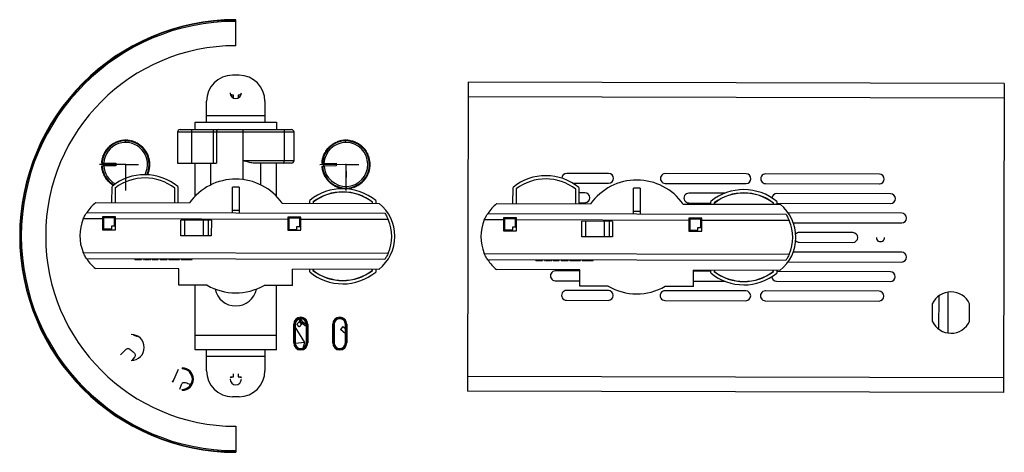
# Model space of a CAD drawing. Header units: millimetres. Extents: x 17 to 320, y -264 to -131.
import ezdxf

# ---------------------------------------------------------------- set-up
doc = ezdxf.new("R2010")
doc.units = ezdxf.units.MM
doc.header["$PDSIZE"] = -1

msp = doc.modelspace()

# ---------------------------------------------------------------- linework, layer by layer
at = {"color": 7, "linetype": 'Continuous', "lineweight": 25}
for p, q in [((83.93, -138.96), (83.93, -130.96)), ((84.93, -148.03), (82.93, -148.03)), ((155.47, -150.14), (155.24, -245.14)), ((320.47, -150.54), (155.47, -150.14)), ((320.47, -150.54), (320.24, -245.54)), ((83.23, -155.06), (83.23, -154.17)), ((84.63, -154.17), (84.63, -155.06)), ((74.93, -162.46), (74.93, -156.03)), ((92.93, -156.03), (92.93, -162.46)), ((320.46, -155.04), (155.46, -154.64)), ((74.93, -160.46), (92.93, -160.46)), ((71.43, -162.46), (96.43, -162.46)), ((71.43, -164.76), (71.43, -162.46)), ((96.43, -162.46), (96.43, -164.76)), ((65.99, -165.56), (65.99, -175.06)), ((101.87, -165.56), (65.99, -165.56)), ((66.79, -164.76), (101.07, -164.76)), ((70.41, -175.06), (70.41, -165.56)), ((77.05, -175.06), (77.05, -165.56)), ((78.01, -165.56), (78.01, -175.06)), ((86.24, -180.11), (86.24, -165.56)), ((98.89, -174.26), (98.89, -165.56)), ((101.87, -174.26), (101.87, -165.56)), ((45.35, -169.67), (45.49, -169.68)), ((45.49, -169.68), (45.51, -169.54)), ((45.76, -169.35), (45.91, -169.38)), ((45.91, -169.38), (45.93, -169.24)), ((46.2, -169.07), (46.34, -169.11)), ((46.34, -169.11), (46.38, -168.97)), ((46.65, -168.82), (46.79, -168.87)), ((46.79, -168.87), (46.84, -168.73)), ((47.12, -168.6), (47.26, -168.66)), ((47.26, -168.66), (47.32, -168.52)), ((47.61, -168.41), (47.74, -168.48)), ((47.74, -168.48), (47.81, -168.35)), ((48.11, -168.26), (48.23, -168.34)), ((48.23, -168.34), (48.31, -168.21)), ((48.61, -168.15), (48.74, -168.23)), ((48.74, -168.23), (48.82, -168.11)), ((49.13, -168.06), (49.24, -168.16)), ((49.24, -168.16), (49.34, -168.04)), ((49.65, -168.02), (49.75, -168.12)), ((49.75, -168.12), (49.85, -168.01)), ((50.01, -168.71), (50.01, -168.21)), ((50.17, -168.01), (50.27, -168.12)), ((50.27, -168.12), (50.37, -168.02)), ((50.68, -168.04), (50.78, -168.15)), ((50.78, -168.15), (50.89, -168.06)), ((51.2, -168.1), (51.29, -168.22)), ((51.29, -168.22), (51.41, -168.14)), ((51.71, -168.2), (51.79, -168.33)), ((51.79, -168.33), (51.91, -168.25)), ((52.21, -168.34), (52.28, -168.47)), ((52.28, -168.47), (52.41, -168.4)), ((52.71, -168.51), (52.76, -168.64)), ((52.76, -168.64), (52.9, -168.58)), ((53.18, -168.71), (53.23, -168.85)), ((53.23, -168.85), (53.37, -168.8)), ((53.65, -168.95), (53.69, -169.09)), ((53.69, -169.09), (53.83, -169.05)), ((54.09, -169.21), (54.12, -169.36)), ((54.12, -169.36), (54.27, -169.33)), ((54.52, -169.51), (54.54, -169.66)), ((54.54, -169.66), (54.68, -169.64)), ((113.22, -169.75), (113.23, -169.6)), ((113.48, -169.41), (113.62, -169.44)), ((113.62, -169.44), (113.65, -169.29)), ((113.91, -169.12), (114.06, -169.16)), ((114.06, -169.16), (114.09, -169.02)), ((114.36, -168.87), (114.5, -168.91)), ((114.5, -168.91), (114.55, -168.77)), ((114.83, -168.64), (114.97, -168.69)), ((114.97, -168.69), (115.02, -168.56)), ((115.31, -168.45), (115.45, -168.51)), ((115.45, -168.51), (115.51, -168.38)), ((115.81, -168.29), (115.94, -168.36)), ((115.94, -168.36), (116.01, -168.23)), ((116.32, -168.16), (116.44, -168.25)), ((116.44, -168.25), (116.52, -168.13)), ((116.83, -168.08), (116.94, -168.17)), ((116.94, -168.17), (117.04, -168.05)), ((117.35, -168.02), (117.45, -168.12)), ((117.45, -168.12), (117.55, -168.01)), ((117.72, -168.71), (117.71, -168.21)), ((117.86, -168.01), (117.97, -168.12)), ((117.97, -168.12), (118.07, -168.01)), ((118.38, -168.03), (118.48, -168.14)), ((118.48, -168.14), (118.59, -168.05)), ((118.9, -168.09), (118.99, -168.21)), ((118.99, -168.21), (119.11, -168.12)), ((119.41, -168.18), (119.49, -168.3)), ((119.49, -168.3), (119.62, -168.23)), ((119.92, -168.31), (119.99, -168.44)), ((119.99, -168.44), (120.12, -168.37)), ((120.41, -168.47), (120.47, -168.61)), ((120.47, -168.61), (120.61, -168.55)), ((120.89, -168.67), (120.94, -168.81)), ((120.94, -168.81), (121.08, -168.76)), ((121.36, -168.9), (121.4, -169.04)), ((121.4, -169.04), (121.54, -169)), ((121.81, -169.16), (121.84, -169.3)), ((121.84, -169.3), (121.98, -169.27)), ((122.24, -169.45), (122.26, -169.6)), ((122.26, -169.6), (122.4, -169.58)), ((43.18, -172.54), (43.31, -172.49)), ((43.31, -172.49), (43.26, -172.35)), ((43.4, -172.07), (43.54, -172.03)), ((43.54, -172.03), (43.49, -171.89)), ((43.65, -171.62), (43.79, -171.58)), ((43.79, -171.58), (43.76, -171.44)), ((43.93, -171.18), (44.08, -171.16)), ((44.08, -171.16), (44.05, -171.01)), ((44.24, -170.77), (44.39, -170.75)), ((44.39, -170.75), (44.38, -170.61)), ((44.59, -170.37), (44.73, -170.37)), ((44.73, -170.37), (44.73, -170.22)), ((44.95, -170.01), (45.1, -170.01)), ((45.1, -170.01), (45.11, -169.87)), ((54.92, -169.84), (54.93, -169.99)), ((54.93, -169.99), (55.08, -169.98)), ((55.3, -170.19), (55.3, -170.34)), ((55.3, -170.34), (55.45, -170.34)), ((55.66, -170.57), (55.64, -170.72)), ((55.64, -170.72), (55.79, -170.73)), ((55.98, -170.98), (55.96, -171.13)), ((55.96, -171.13), (56.11, -171.15)), ((56.28, -171.41), (56.25, -171.55)), ((56.25, -171.55), (56.39, -171.58)), ((56.55, -171.85), (56.51, -171.99)), ((56.51, -171.99), (56.65, -172.04)), ((56.78, -172.31), (56.73, -172.45)), ((56.73, -172.45), (56.87, -172.51)), ((110.94, -172.64), (111.07, -172.58)), ((111.07, -172.58), (111.02, -172.44)), ((111.15, -172.16), (111.29, -172.12)), ((111.29, -172.12), (111.24, -171.98)), ((111.4, -171.7), (111.54, -171.67)), ((111.54, -171.67), (111.5, -171.53)), ((111.67, -171.27), (111.82, -171.24)), ((111.82, -171.24), (111.79, -171.09)), ((111.98, -170.85), (112.13, -170.83)), ((112.13, -170.83), (112.11, -170.68)), ((112.32, -170.45), (112.46, -170.44)), ((112.46, -170.44), (112.46, -170.3)), ((112.68, -170.08), (112.83, -170.08)), ((112.83, -170.08), (112.83, -169.93)), ((113.07, -169.73), (113.22, -169.75)), ((122.65, -169.77), (122.66, -169.92)), ((122.66, -169.92), (122.8, -169.91)), ((123.03, -170.12), (123.03, -170.27)), ((123.03, -170.27), (123.18, -170.27)), ((123.39, -170.5), (123.38, -170.65)), ((123.38, -170.65), (123.53, -170.66)), ((123.72, -170.9), (123.7, -171.05)), ((123.7, -171.05), (123.85, -171.07)), ((124.03, -171.32), (124, -171.47)), ((124, -171.47), (124.14, -171.5)), ((124.3, -171.76), (124.26, -171.91)), ((124.26, -171.91), (124.4, -171.95)), ((124.54, -172.22), (124.49, -172.36)), ((124.49, -172.36), (124.63, -172.41)), ((124.75, -172.7), (124.69, -172.83)), ((42.59, -175.06), (42.7, -174.97)), ((42.59, -175.06), (42.59, -175.08)), ((43.16, -175.08), (42.59, -175.08)), ((42.7, -174.97), (42.61, -174.86)), ((42.64, -174.55), (42.75, -174.46)), ((42.75, -174.46), (42.67, -174.34)), ((42.72, -174.03), (42.84, -173.95)), ((42.84, -173.95), (42.76, -173.83)), ((42.84, -173.53), (42.97, -173.45)), ((42.97, -173.45), (42.89, -173.33)), ((42.99, -173.03), (43.12, -172.97)), ((43.12, -172.97), (43.06, -172.83)), ((43.16, -175.08), (47.03, -175.07)), ((43.16, -175.08), (43.16, -175.88)), ((47.03, -175.07), (47.03, -175.87)), ((56.99, -172.79), (56.93, -172.93)), ((56.93, -172.93), (57.06, -172.99)), ((57.16, -173.29), (57.09, -173.41)), ((57.09, -173.41), (57.21, -173.49)), ((57.29, -173.79), (57.21, -173.91)), ((57.21, -173.91), (57.34, -173.99)), ((57.39, -174.3), (57.3, -174.42)), ((57.3, -174.42), (57.42, -174.51)), ((57.45, -174.81), (57.36, -174.93)), ((57.36, -174.93), (57.47, -175.02)), ((57.48, -175.33), (57.38, -175.44)), ((57.38, -175.44), (57.48, -175.54)), ((65.99, -175.06), (78.01, -175.06)), ((71.43, -185.21), (71.43, -175.06)), ((76.18, -175.06), (76.18, -181.77)), ((86.24, -174.26), (101.87, -174.26)), ((101.07, -175.06), (89.27, -175.06)), ((91.68, -181.77), (91.68, -175.06)), ((96.43, -185.21), (96.43, -175.06)), ((110.39, -175.17), (110.5, -175.07)), ((110.95, -175.17), (110.39, -175.18)), ((110.39, -175.17), (110.39, -175.18)), ((110.5, -175.07), (110.4, -174.96)), ((110.43, -174.65), (110.54, -174.56)), ((110.54, -174.56), (110.45, -174.44)), ((110.5, -174.13), (110.62, -174.05)), ((110.62, -174.05), (110.54, -173.93)), ((110.61, -173.62), (110.74, -173.55)), ((110.74, -173.55), (110.66, -173.42)), ((110.76, -173.12), (110.89, -173.06)), ((110.89, -173.06), (110.82, -172.93)), ((110.95, -175.17), (114.82, -175.11)), ((110.95, -175.17), (110.97, -175.97)), ((114.82, -175.11), (114.84, -175.91)), ((124.69, -172.83), (124.83, -172.89)), ((124.93, -173.19), (124.86, -173.32)), ((124.86, -173.32), (124.99, -173.39)), ((125.07, -173.69), (124.99, -173.81)), ((124.99, -173.81), (125.11, -173.89)), ((125.17, -174.2), (125.09, -174.32)), ((125.09, -174.32), (125.21, -174.41)), ((125.24, -174.71), (125.15, -174.83)), ((125.15, -174.83), (125.26, -174.92)), ((125.28, -175.23), (125.17, -175.34)), ((125.17, -175.34), (125.28, -175.44)), ((125.28, -175.75), (125.17, -175.85)), ((42.59, -175.88), (43.16, -175.88)), ((42.59, -175.88), (42.59, -175.9)), ((42.71, -175.99), (42.59, -175.9)), ((42.61, -176.1), (42.71, -175.99)), ((42.76, -176.5), (42.64, -176.41)), ((42.67, -176.62), (42.76, -176.5)), ((42.85, -177.01), (42.73, -176.93)), ((42.77, -177.13), (42.85, -177.01)), ((42.98, -177.5), (42.85, -177.43)), ((42.91, -177.63), (42.98, -177.5)), ((43.14, -177.99), (43, -177.93)), ((43.07, -178.12), (43.14, -177.99)), ((47.03, -175.87), (43.14, -175.88)), ((43.14, -175.88), (43.14, -175.88)), ((43.33, -178.47), (43.19, -178.41)), ((43.28, -178.6), (43.33, -178.47)), ((56.89, -178.37), (56.75, -178.43)), ((56.75, -178.43), (56.8, -178.57)), ((57.07, -177.89), (56.94, -177.95)), ((56.94, -177.95), (57, -178.09)), ((57.23, -177.39), (57.1, -177.46)), ((57.1, -177.46), (57.17, -177.59)), ((57.34, -176.89), (57.22, -176.97)), ((57.22, -176.97), (57.3, -177.09)), ((57.42, -176.37), (57.31, -176.46)), ((57.31, -176.46), (57.4, -176.58)), ((57.47, -175.85), (57.36, -175.95)), ((57.36, -175.95), (57.46, -176.06)), ((110.4, -175.98), (110.97, -175.97)), ((110.4, -175.98), (110.4, -176)), ((110.51, -176.09), (110.4, -176)), ((110.42, -176.2), (110.51, -176.09)), ((110.58, -176.6), (110.46, -176.51)), ((110.49, -176.72), (110.58, -176.6)), ((110.67, -177.1), (110.55, -177.02)), ((110.59, -177.23), (110.67, -177.1)), ((110.8, -177.6), (110.67, -177.53)), ((110.74, -177.73), (110.8, -177.6)), ((110.97, -178.08), (110.84, -178.02)), ((110.91, -178.22), (110.97, -178.08)), ((114.84, -175.91), (110.95, -175.97)), ((110.95, -175.97), (110.95, -175.97)), ((111.17, -178.56), (111.03, -178.5)), ((111.12, -178.69), (111.17, -178.56)), ((124.51, -178.76), (124.37, -178.8)), ((124.73, -178.28), (124.59, -178.34)), ((124.59, -178.34), (124.64, -178.47)), ((124.91, -177.79), (124.77, -177.86)), ((124.77, -177.86), (124.84, -177.99)), ((125.05, -177.29), (124.92, -177.37)), ((124.92, -177.37), (125, -177.5)), ((125.16, -176.79), (125.04, -176.87)), ((125.04, -176.87), (125.12, -176.99)), ((125.24, -176.27), (125.12, -176.36)), ((125.12, -176.36), (125.21, -176.48)), ((125.17, -175.85), (125.26, -175.96)), ((198.69, -178.24), (185.8, -178.21)), ((241.01, -178.35), (216.12, -178.29)), ((282.01, -178.45), (247.01, -178.36)), ((43.56, -178.93), (43.41, -178.88)), ((43.51, -179.07), (43.56, -178.93)), ((43.81, -179.37), (43.67, -179.34)), ((43.78, -179.51), (43.81, -179.37)), ((44.1, -179.79), (43.96, -179.77)), ((44.08, -179.94), (44.1, -179.79)), ((44.42, -180.2), (44.27, -180.18)), ((44.41, -180.34), (44.42, -180.2)), ((44.76, -180.58), (44.61, -180.57)), ((44.76, -180.72), (44.76, -180.58)), ((45.13, -180.93), (44.98, -180.94)), ((45.14, -181.08), (45.13, -180.93)), ((45.53, -181.26), (45.38, -181.28)), ((45.54, -181.41), (45.53, -181.26)), ((45.94, -181.56), (45.8, -181.59)), ((45.97, -181.7), (45.94, -181.56)), ((111.4, -179.01), (111.26, -178.97)), ((111.36, -179.15), (111.4, -179.01)), ((111.67, -179.45), (111.52, -179.42)), ((111.64, -179.6), (111.67, -179.45)), ((111.96, -179.87), (111.81, -179.85)), ((111.94, -180.02), (111.96, -179.87)), ((112.28, -180.27), (112.14, -180.26)), ((112.27, -180.42), (112.28, -180.27)), ((112.63, -180.65), (112.48, -180.65)), ((112.63, -180.79), (112.63, -180.65)), ((113.01, -181), (112.86, -181.01)), ((113.02, -181.14), (113.01, -181)), ((113.4, -181.32), (113.26, -181.34)), ((113.42, -181.47), (113.4, -181.32)), ((113.82, -181.61), (113.68, -181.65)), ((113.85, -181.76), (113.82, -181.61)), ((121.61, -181.76), (121.57, -181.9)), ((121.75, -181.79), (121.61, -181.76)), ((122.04, -181.48), (122.01, -181.63)), ((122.18, -181.51), (122.04, -181.48)), ((122.45, -181.17), (122.43, -181.32)), ((122.59, -181.19), (122.45, -181.17)), ((122.83, -180.84), (122.83, -180.98)), ((122.98, -180.84), (122.83, -180.84)), ((123.34, -180.47), (123.2, -180.47)), ((123.2, -180.47), (123.2, -180.62)), ((123.68, -180.07), (123.53, -180.09)), ((123.53, -180.09), (123.55, -180.23)), ((123.99, -179.65), (123.84, -179.68)), ((123.84, -179.68), (123.87, -179.82)), ((124.27, -179.21), (124.12, -179.25)), ((124.12, -179.25), (124.16, -179.39)), ((124.37, -178.8), (124.42, -178.94)), ((187.66, -181.21), (198.68, -181.24)), ((216.12, -181.29), (241.01, -181.35)), ((247.01, -181.36), (282.01, -181.45)), ((45.83, -187.21), (45.85, -182.22)), ((46.31, -181.85), (46.23, -181.87)), ((46.84, -182.7), (46.83, -187.22)), ((65.13, -187.26), (65.14, -182.75)), ((66.15, -182.27), (66.13, -187.27)), ((82.95, -190.31), (82.97, -182.49)), ((84.97, -182.49), (84.95, -190.31)), ((114.26, -181.88), (114.12, -181.92)), ((114.3, -182.02), (114.26, -181.88)), ((114.72, -182.11), (114.58, -182.16)), ((114.77, -182.25), (114.72, -182.11)), ((115.19, -182.31), (115.06, -182.37)), ((115.25, -182.45), (115.19, -182.31)), ((115.68, -182.48), (115.55, -182.55)), ((115.74, -182.61), (115.68, -182.48)), ((116.17, -182.61), (116.05, -182.69)), ((116.25, -182.74), (116.17, -182.61)), ((116.67, -182.71), (116.55, -182.8)), ((116.76, -182.83), (116.67, -182.71)), ((117.18, -182.78), (117.07, -182.87)), ((117.28, -182.89), (117.18, -182.78)), ((117.69, -182.8), (117.59, -182.91)), ((117.8, -182.91), (117.69, -182.8)), ((117.94, -182.21), (117.95, -182.71)), ((118.21, -182.79), (118.11, -182.9)), ((118.32, -182.89), (118.21, -182.79)), ((118.72, -182.75), (118.63, -182.87)), ((118.83, -182.84), (118.72, -182.75)), ((119.22, -182.67), (119.14, -182.79)), ((119.35, -182.75), (119.22, -182.67)), ((119.72, -182.56), (119.65, -182.68)), ((119.85, -182.63), (119.72, -182.56)), ((120.21, -182.41), (120.15, -182.54)), ((120.35, -182.47), (120.21, -182.41)), ((120.69, -182.22), (120.64, -182.36)), ((120.83, -182.28), (120.69, -182.22)), ((121.16, -182.01), (121.11, -182.15)), ((121.3, -182.05), (121.16, -182.01)), ((169.26, -187.52), (169.27, -182.52)), ((170.27, -183), (170.26, -187.52)), ((188.56, -187.57), (188.57, -183.05)), ((189.57, -182.57), (189.56, -187.57)), ((191.39, -184.22), (189.57, -184.22)), ((206.37, -190.61), (206.39, -182.79)), ((208.39, -182.8), (208.37, -190.62)), ((234.42, -184.33), (223.39, -184.3)), ((285.46, -184.46), (250.46, -184.37)), ((40.83, -187.2), (69.7, -187.27)), ((98.21, -187.34), (128.05, -187.42)), ((106.75, -187.37), (106.75, -186.52)), ((107.75, -187), (107.75, -187.37)), ((107.8, -187.02), (107.8, -187.37)), ((126, -187.41), (126, -187.07)), ((126.05, -187.41), (126.05, -187.05)), ((127.05, -186.57), (127.05, -187.42)), ((164.26, -187.51), (193.13, -187.58)), ((189.56, -187.22), (191.38, -187.22)), ((221.64, -187.65), (251.48, -187.72)), ((223.38, -187.3), (230.18, -187.32)), ((230.18, -187.67), (230.18, -186.82)), ((231.18, -187.3), (231.18, -187.67)), ((231.23, -187.33), (231.23, -187.67)), ((249.43, -187.72), (249.43, -187.37)), ((249.48, -187.72), (249.48, -187.35)), ((250.48, -186.87), (250.48, -187.72)), ((250.48, -187.37), (285.45, -187.46)), ((38.09, -190.2), (129.81, -190.42)), ((84.95, -189.66), (82.95, -189.66)), ((161.52, -190.5), (253.23, -190.73)), ((208.38, -189.97), (206.38, -189.96)), ((288.91, -190.46), (253.97, -190.38)), ((42.94, -192.21), (37.01, -192.19)), ((42.95, -191.56), (42.94, -195.56)), ((46.95, -191.57), (42.95, -191.56)), ((43.24, -191.86), (43.24, -195.26)), ((46.64, -191.87), (43.24, -191.86)), ((46.64, -194.37), (46.64, -191.87)), ((46.94, -195.57), (46.95, -191.57)), ((99.94, -192.35), (46.94, -192.22)), ((66.99, -197.42), (67, -192.62)), ((76.43, -192.64), (67, -192.62)), ((68.19, -192.62), (68.17, -197.42)), ((73.98, -197.43), (73.99, -192.63)), ((75.4, -192.64), (75.39, -197.44)), ((76.43, -192.64), (76.41, -197.44)), ((99.95, -191.7), (99.94, -195.7)), ((103.95, -191.71), (99.95, -191.7)), ((100.24, -192), (100.24, -195.4)), ((103.64, -192.01), (100.24, -192)), ((103.64, -194.51), (103.64, -192.01)), ((103.94, -195.71), (103.95, -191.71)), ((130.88, -192.42), (103.94, -192.36)), ((166.37, -192.51), (160.43, -192.5)), ((166.37, -191.86), (166.36, -195.86)), ((170.37, -191.87), (166.37, -191.86)), ((166.67, -192.16), (166.66, -195.56)), ((170.07, -192.17), (166.67, -192.16)), ((170.06, -194.67), (170.07, -192.17)), ((170.36, -195.87), (170.37, -191.87)), ((223.37, -192.65), (170.37, -192.52)), ((190.41, -197.72), (190.43, -192.92)), ((199.85, -192.95), (190.43, -192.92)), ((191.61, -192.92), (191.6, -197.72)), ((197.41, -197.74), (197.42, -192.94)), ((198.82, -192.94), (198.81, -197.74)), ((199.85, -192.95), (199.84, -197.75)), ((223.37, -192), (223.36, -196)), ((227.37, -192.01), (223.37, -192)), ((223.67, -192.3), (223.66, -195.7)), ((227.07, -192.31), (223.67, -192.3)), ((227.06, -194.81), (227.07, -192.31)), ((227.36, -196.01), (227.37, -192.01)), ((254.31, -192.73), (227.37, -192.66)), ((255.54, -193.38), (288.9, -193.46)), ((42.94, -195.56), (46.94, -195.57)), ((43.24, -195.26), (45.74, -195.27)), ((45.74, -194.37), (46.64, -194.37)), ((45.74, -195.27), (45.74, -194.37)), ((99.94, -195.7), (103.94, -195.71)), ((100.24, -195.4), (102.74, -195.41)), ((102.74, -194.51), (103.64, -194.51)), ((102.74, -195.41), (102.74, -194.51)), ((166.36, -195.86), (170.36, -195.87)), ((166.66, -195.56), (169.16, -195.57)), ((169.16, -194.67), (170.06, -194.67)), ((169.16, -195.57), (169.16, -194.67)), ((223.36, -196), (227.36, -196.01)), ((223.66, -195.7), (226.16, -195.71)), ((226.16, -194.81), (227.06, -194.81)), ((226.16, -195.71), (226.16, -194.81)), ((273.86, -196.43), (257.36, -196.39)), ((76.41, -197.44), (66.99, -197.42)), ((199.84, -197.75), (190.41, -197.72)), ((257.35, -199.39), (273.85, -199.43)), ((36.98, -202.49), (130.85, -202.72)), ((160.41, -202.8), (254.28, -203.03)), ((288.88, -202.46), (255.51, -202.38)), ((129.77, -204.72), (38.06, -204.5)), ((52.91, -204.68), (52.91, -204.53)), ((52.91, -204.68), (54.88, -204.69)), ((54.88, -204.69), (54.88, -204.54)), ((55.51, -204.69), (55.51, -204.54)), ((55.51, -204.69), (55.82, -204.69)), ((55.82, -204.69), (55.83, -204.54)), ((55.84, -204.69), (55.84, -204.54)), ((56.65, -204.69), (56.65, -204.54)), ((57.4, -204.69), (57.4, -204.54)), ((57.44, -204.69), (57.44, -204.54)), ((57.44, -204.69), (57.75, -204.69)), ((57.75, -204.69), (57.75, -204.54)), ((58.25, -204.7), (58.25, -204.55)), ((58.25, -204.7), (60.09, -204.7)), ((60.09, -204.7), (60.09, -204.55)), ((60.63, -204.7), (60.63, -204.55)), ((60.63, -204.7), (61.33, -204.7)), ((61.33, -204.7), (61.33, -204.55)), ((62.12, -204.71), (62.12, -204.56)), ((62.82, -204.71), (62.83, -204.56)), ((62.87, -204.71), (62.87, -204.56)), ((63.32, -204.71), (63.32, -204.56)), ((63.32, -204.71), (66.64, -204.72)), ((64.98, -204.71), (64.98, -204.56)), ((65.02, -204.71), (65.02, -204.56)), ((66.64, -204.72), (66.64, -204.57)), ((67.09, -204.72), (67.09, -204.57)), ((68.97, -204.72), (68.97, -204.57)), ((70.5, -204.73), (70.5, -204.58)), ((253.2, -205.03), (161.48, -204.8)), ((176.33, -204.99), (176.33, -204.84)), ((176.33, -204.99), (178.31, -204.99)), ((178.31, -204.99), (178.31, -204.84)), ((178.94, -204.99), (178.94, -204.84)), ((178.94, -204.99), (179.25, -204.99)), ((179.25, -204.99), (179.25, -204.84)), ((179.27, -204.99), (179.27, -204.84)), ((180.08, -205), (180.08, -204.85)), ((180.83, -205), (180.83, -204.85)), ((180.87, -205), (180.87, -204.85)), ((180.87, -205), (181.18, -205)), ((181.18, -205), (181.18, -204.85)), ((181.67, -205), (181.67, -204.85)), ((181.67, -205), (183.51, -205)), ((183.51, -205), (183.51, -204.85)), ((184.05, -205.01), (184.05, -204.86)), ((184.05, -205.01), (184.75, -205.01)), ((184.75, -205.01), (184.75, -204.86)), ((185.55, -205.01), (185.55, -204.86)), ((186.25, -205.01), (186.25, -204.86)), ((186.3, -205.01), (186.3, -204.86)), ((186.74, -205.01), (186.74, -204.86)), ((186.74, -205.01), (190.07, -205.02)), ((188.4, -205.02), (188.41, -204.87)), ((188.45, -205.02), (188.45, -204.87)), ((190.07, -205.02), (190.07, -204.87)), ((190.51, -205.02), (190.51, -204.87)), ((192.4, -205.03), (192.4, -204.88)), ((193.92, -205.03), (193.92, -204.88)), ((253.93, -205.38), (288.87, -205.46)), ((66.41, -207.57), (40.78, -207.5)), ((66.39, -212.57), (66.41, -207.57)), ((101.39, -212.65), (101.41, -207.65)), ((128, -207.72), (101.41, -207.65)), ((106.7, -208.52), (106.7, -207.67)), ((107.7, -207.67), (107.7, -208.04)), ((107.75, -207.67), (107.75, -208.01)), ((125.95, -208.06), (125.95, -207.71)), ((126, -208.08), (126, -207.71)), ((127, -207.72), (127, -208.57)), ((189.83, -207.87), (164.21, -207.81)), ((189.83, -208.22), (182.26, -208.2)), ((189.82, -212.87), (189.83, -207.87)), ((224.82, -212.96), (224.83, -207.96)), ((251.43, -208.02), (224.83, -207.96)), ((230.13, -208.32), (224.83, -208.31)), ((230.12, -208.82), (230.13, -207.97)), ((231.13, -207.97), (231.13, -208.34)), ((231.18, -207.97), (231.18, -208.32)), ((249.38, -208.36), (249.38, -208.02)), ((249.43, -208.39), (249.43, -208.02)), ((250.43, -208.02), (250.42, -208.87)), ((285.4, -208.46), (250.43, -208.37)), ((182.25, -211.2), (189.82, -211.22)), ((224.82, -211.31), (234.36, -211.33)), ((250.4, -211.37), (285.4, -211.46)), ((75.13, -212.59), (66.39, -212.57)), ((71.43, -232.46), (71.43, -212.58)), ((101.39, -212.65), (92.65, -212.63)), ((96.43, -232.46), (96.43, -212.64)), ((198.6, -214.24), (185.71, -214.21)), ((198.56, -212.89), (189.82, -212.87)), ((240.92, -214.35), (216.03, -214.29)), ((224.82, -212.96), (216.08, -212.94)), ((281.92, -214.45), (246.92, -214.36)), ((303.12, -214.72), (303.08, -227.28)), ((185.7, -217.21), (198.59, -217.24)), ((216.03, -217.29), (240.92, -217.35)), ((246.92, -217.36), (281.92, -217.45)), ((300.29, -215.88), (300.27, -226.1)), ((298.31, -218.29), (298.29, -223.68)), ((309.79, -223.71), (309.81, -218.32)), ((103.67, -223.62), (102.7, -224.58)), ((102.7, -224.58), (103.46, -223.87)), ((103.71, -223.62), (103.46, -223.87)), ((103.46, -223.87), (104.19, -224.6)), ((103.93, -222.44), (103.93, -222.86)), ((104.97, -223.23), (105.16, -223.39)), ((115.93, -222.44), (115.93, -222.86)), ((102.18, -224.61), (101.77, -224.61)), ((101.77, -230.31), (101.77, -224.61)), ((102.06, -224.61), (102.06, -230.31)), ((102.18, -224.61), (102.18, -230.31)), ((102.21, -230.31), (102.21, -224.61)), ((105.17, -230.17), (102.21, -225.39)), ((103.48, -225.35), (102.7, -224.58)), ((102.7, -224.58), (102.7, -224.58)), ((103.48, -225.35), (102.7, -224.58)), ((104.44, -224.39), (103.48, -225.35)), ((104.19, -224.6), (103.48, -225.35)), ((103.48, -225.35), (103.48, -225.35)), ((104.44, -224.35), (104.19, -224.6)), ((105.66, -224.61), (105.66, -230.31)), ((105.68, -224.61), (106.1, -224.61)), ((105.68, -230.31), (105.68, -224.61)), ((105.8, -230.31), (105.8, -224.61)), ((106.1, -224.61), (106.1, -230.31)), ((114.18, -224.61), (113.77, -224.61)), ((113.77, -230.31), (113.77, -224.61)), ((114.06, -224.61), (114.06, -230.31)), ((114.18, -224.61), (114.18, -230.31)), ((114.21, -230.31), (114.21, -224.61)), ((116.91, -225.26), (116.13, -226.16)), ((117.66, -227.49), (116.13, -226.16)), ((116.91, -225.26), (117.66, -225.9)), ((117.66, -224.61), (117.66, -230.31)), ((117.68, -224.61), (118.1, -224.61)), ((117.68, -230.31), (117.68, -224.61)), ((117.8, -230.31), (117.8, -224.61)), ((118.1, -224.61), (118.1, -230.31)), ((52.36, -227.82), (53.7, -228.31)), ((71.43, -227.96), (96.43, -227.96)), ((101.77, -230.31), (102.18, -230.31)), ((105.17, -230.17), (102.22, -230.56)), ((104.66, -231.87), (105.17, -230.17)), ((106.1, -230.31), (105.68, -230.31)), ((113.77, -230.31), (114.18, -230.31)), ((118.1, -230.31), (117.68, -230.31)), ((48.49, -234.01), (50.09, -232.36)), ((96.43, -232.46), (71.43, -232.46)), ((74.93, -238.88), (74.93, -232.46)), ((92.93, -232.46), (92.93, -238.88)), ((52.76, -234.76), (51.97, -235.71)), ((92.93, -234.46), (74.93, -234.46)), ((66.23, -238.54), (64.46, -242.5)), ((67.43, -238.01), (67.43, -238.31)), ((64.59, -242.2), (64.34, -242.08)), ((83.23, -240.75), (83.23, -239.86)), ((84.63, -239.86), (84.63, -240.75)), ((320.25, -241.04), (155.25, -240.64)), ((66.69, -244.52), (67.21, -243.11)), ((67.43, -244.91), (67.43, -244.61)), ((320.24, -245.54), (155.24, -245.14)), ((84.93, -246.88), (82.93, -246.88)), ((83.93, -255.96), (83.93, -263.96))]:
    msp.add_line(p, q, dxfattribs=at)
at = {"color": 7, "linetype": 'Continuous'}
for p, q in [((50.03, -175.46), (42, -175.48)), ((50.03, -175.46), (50.04, -179.47)), ((50.03, -175.46), (54.04, -175.46)), ((50.03, -175.46), (50.03, -183.49)), ((117.83, -175.46), (109.81, -175.59)), ((117.83, -175.46), (117.9, -179.47)), ((117.83, -175.46), (121.84, -175.46)), ((117.83, -175.46), (117.83, -183.49))]:
    msp.add_line(p, q, dxfattribs=at)
at = {"color": 7, "linetype": 'Continuous', "lineweight": 25, "flags": 128}
for points in [[(83.23, -154.17), (82.3, -153.97), (82.19, -153.94)], [(82.2, -153.98), (82.29, -154.01), (83.23, -154.2)], [(85.67, -153.94), (85.56, -153.97), (84.63, -154.17)], [(86.24, -165.56), (86.23, -165.4), (86.22, -165.25), (86.2, -165.11), (86.17, -164.99), (86.13, -164.89), (86.09, -164.82), (86.05, -164.77), (86, -164.76)], [(98.65, -164.76), (98.7, -164.77), (98.74, -164.82), (98.78, -164.89), (98.82, -164.99), (98.85, -165.11), (98.87, -165.25), (98.88, -165.4), (98.89, -165.56)], [(98.65, -175.06), (98.7, -175.04), (98.74, -175), (98.78, -174.92), (98.82, -174.82), (98.85, -174.7), (98.87, -174.57), (98.88, -174.42), (98.89, -174.26)], [(103.27, -223.02), (103.32, -223.11), (103.67, -223.62)], [(103.71, -223.62), (103.69, -223.62), (103.67, -223.62)], [(104.44, -224.35), (104.44, -224.37), (104.44, -224.39)], [(82.19, -240.98), (82.3, -240.95), (83.23, -240.75)], [(83.23, -240.72), (82.29, -240.91), (82.2, -240.94)], [(85.66, -240.94), (85.57, -240.91), (84.63, -240.72)], [(84.63, -240.75), (85.56, -240.95), (85.67, -240.98)]]:
    msp.add_lwpolyline(points, dxfattribs=at)
at = {"color": 7, "linetype": 'Continuous', "lineweight": 25}
for centre, radius, start, end in [((83.93, -197.46), 66.5, 90, 270), ((83.93, -197.46), 66.37, 90, 270), ((83.93, -197.46), 66, 90, 270), ((83.93, -197.46), 58.5, 90, 270), ((82.93, -156.03), 8, 90, 180), ((84.93, -156.03), 8, 0, 90), ((83.93, -153.46), 1.75, 180, 0), ((66.79, -165.56), 0.8, 90, 180), ((65.44, -165.36), 4.97, 357.699, 6.9332), ((72.08, -165.36), 4.97, 357.699, 6.9332), ((78.73, -165.48), 0.725, 98.6675, 186.6073), ((101.07, -165.56), 0.8, 0, 90), ((50.03, -175.46), 7.25, 334.1573, 176.9936), ((50.03, -175.46), 6.75, 332.1874, 176.7632), ((50.03, -175.46), 7.45, 128.9639, 131.357), ((50.03, -175.46), 7.45, 124.9639, 127.357), ((50.03, -175.46), 7.45, 120.9639, 123.357), ((50.03, -175.46), 7.45, 116.9639, 119.357), ((50.03, -175.46), 7.45, 112.9639, 115.357), ((50.03, -175.46), 7.45, 108.9639, 111.357), ((50.03, -175.46), 7.45, 104.9639, 107.357), ((50.03, -175.46), 7.45, 100.9639, 103.357), ((50.03, -175.46), 7.45, 96.9639, 99.357), ((50.03, -175.46), 7.45, 92.9639, 95.357), ((50.03, -175.46), 7.45, 88.9639, 91.357), ((50.03, -175.46), 7.45, 84.9639, 87.357), ((50.03, -175.46), 7.45, 80.9639, 83.357), ((50.03, -175.46), 7.45, 76.9639, 79.357), ((50.03, -175.46), 7.45, 72.9639, 75.357), ((50.03, -175.46), 7.45, 68.9639, 71.357), ((50.03, -175.46), 7.45, 64.9639, 67.357), ((50.03, -175.46), 7.45, 60.9639, 63.357), ((50.03, -175.46), 7.45, 56.9639, 59.357), ((50.03, -175.46), 7.45, 52.9639, 55.357), ((50.03, -175.46), 7.45, 48.9639, 51.357), ((117.83, -175.46), 7.25, 184.0946, 177.7691), ((117.83, -175.46), 6.75, 184.3333, 177.5387), ((117.83, -175.46), 7.45, 125.7395, 128.1326), ((117.83, -175.46), 7.45, 121.7395, 124.1326), ((117.83, -175.46), 7.45, 117.7395, 120.1326), ((117.83, -175.46), 7.45, 113.7395, 116.1326), ((117.83, -175.46), 7.45, 109.7395, 112.1326), ((117.83, -175.46), 7.45, 105.7395, 108.1326), ((117.83, -175.46), 7.45, 101.7395, 104.1326), ((117.83, -175.46), 7.45, 97.7395, 100.1326), ((117.83, -175.46), 7.45, 93.7395, 96.1326), ((117.83, -175.46), 7.45, 89.7395, 92.1326), ((117.83, -175.46), 7.45, 85.7395, 88.1326), ((117.83, -175.46), 7.45, 81.7395, 84.1326), ((117.83, -175.46), 7.45, 77.7395, 80.1326), ((117.83, -175.46), 7.45, 73.7395, 76.1326), ((117.83, -175.46), 7.45, 69.7395, 72.1326), ((117.83, -175.46), 7.45, 65.7395, 68.1326), ((117.83, -175.46), 7.45, 61.7395, 64.1326), ((117.83, -175.46), 7.45, 57.7395, 60.1326), ((117.83, -175.46), 7.45, 53.7395, 56.1326), ((117.83, -175.46), 7.45, 49.7395, 52.1326), ((50.03, -175.46), 7.45, 156.9639, 159.357), ((50.03, -175.46), 7.45, 152.9639, 155.357), ((50.03, -175.46), 7.45, 148.9639, 151.357), ((50.03, -175.46), 7.45, 144.9639, 147.357), ((50.03, -175.46), 7.45, 140.9639, 143.357), ((50.03, -175.46), 7.45, 136.9639, 139.357), ((50.03, -175.46), 7.45, 132.9639, 135.357), ((50.03, -175.46), 7.45, 44.9639, 47.357), ((50.03, -175.46), 7.45, 40.9639, 43.357), ((50.03, -175.46), 7.45, 36.9639, 39.357), ((50.03, -175.46), 7.45, 32.9639, 35.357), ((50.03, -175.46), 7.45, 28.9639, 31.357), ((50.03, -175.46), 7.45, 24.9639, 27.357), ((50.03, -175.46), 7.45, 20.9639, 23.357), ((117.83, -175.46), 7.45, 157.7395, 160.1326), ((117.83, -175.46), 7.45, 153.7395, 156.1326), ((117.83, -175.46), 7.45, 149.7395, 152.1326), ((117.83, -175.46), 7.45, 145.7395, 148.1326), ((117.83, -175.46), 7.45, 141.7395, 144.1326), ((117.83, -175.46), 7.45, 137.7395, 140.1326), ((117.83, -175.46), 7.45, 133.7395, 136.1326), ((117.83, -175.46), 7.45, 129.7395, 132.1326), ((117.83, -175.46), 7.45, 45.7395, 48.1326), ((117.83, -175.46), 7.45, 41.7395, 44.1326), ((117.83, -175.46), 7.45, 37.7395, 40.1326), ((117.83, -175.46), 7.45, 33.7395, 36.1326), ((117.83, -175.46), 7.45, 29.7395, 32.1326), ((117.83, -175.46), 7.45, 25.7395, 28.1326), ((117.83, -175.46), 7.45, 21.7395, 24.1326), ((50.03, -175.46), 7.45, 172.9639, 175.357), ((50.03, -175.46), 7.45, 168.9639, 171.357), ((50.03, -175.46), 7.45, 164.9639, 167.357), ((50.03, -175.46), 7.45, 160.9639, 163.357), ((50.03, -175.46), 7.45, 16.9639, 19.357), ((50.03, -175.46), 7.45, 12.9639, 15.357), ((50.03, -175.46), 7.45, 8.9639, 11.357), ((50.03, -175.46), 7.45, 4.9639, 7.357), ((50.03, -175.46), 7.45, 0.9639, 3.357), ((50.03, -175.46), 7.45, 356.9639, 359.357), ((101.07, -174.26), 0.8, 270, 360), ((117.83, -175.46), 7.45, 173.7395, 176.1326), ((117.83, -175.46), 7.45, 169.7395, 172.1326), ((117.83, -175.46), 7.45, 165.7395, 168.1326), ((117.83, -175.46), 7.45, 161.7395, 164.1326), ((117.83, -175.46), 7.45, 17.7395, 20.1326), ((117.83, -175.46), 7.45, 13.7395, 16.1326), ((117.83, -175.46), 7.45, 9.7395, 12.1326), ((117.83, -175.46), 7.45, 5.7395, 8.1326), ((117.83, -175.46), 7.45, 1.7395, 4.1326), ((117.83, -175.46), 7.45, 357.7395, 0.1326), ((50.03, -175.46), 7.45, 184.9639, 187.357), ((50.03, -175.46), 7.45, 188.9639, 191.357), ((50.03, -175.46), 7.45, 192.9639, 195.357), ((50.03, -175.46), 7.25, 183.3191, 240.2786), ((50.03, -175.46), 7.45, 196.9639, 199.357), ((50.03, -175.46), 7.45, 200.9639, 203.357), ((50.03, -175.46), 7.45, 204.9639, 207.357), ((50.03, -175.46), 6.75, 183.5578, 242.2485), ((55.97, -194.61), 16, 50.485, 129.2322), ((50.03, -175.46), 7.45, 336.9639, 339.357), ((50.03, -175.46), 7.45, 340.9639, 343.357), ((50.03, -175.46), 7.45, 344.9639, 347.357), ((50.03, -175.46), 7.45, 348.9639, 351.357), ((50.03, -175.46), 7.45, 352.9639, 355.357), ((117.83, -175.46), 7.45, 185.7395, 188.1326), ((117.83, -175.46), 7.45, 189.7395, 192.1326), ((117.83, -175.46), 7.45, 193.7395, 196.1326), ((117.83, -175.46), 7.45, 197.7395, 200.1326), ((117.83, -175.46), 7.45, 201.7395, 204.1326), ((117.83, -175.46), 7.45, 205.7395, 208.1326), ((117.83, -175.46), 7.45, 333.7395, 336.1326), ((117.83, -175.46), 7.45, 337.7395, 340.1326), ((117.83, -175.46), 7.45, 341.7395, 344.1326), ((117.83, -175.46), 7.45, 345.7395, 348.1326), ((117.83, -175.46), 7.45, 349.7395, 352.1326), ((117.83, -175.46), 7.45, 353.7395, 356.1326), ((185.79, -179.71), 1.5, 89.8586, 178.9427), ((198.68, -179.74), 1.5, 269.8586, 89.8586), ((216.12, -179.79), 1.5, 89.8586, 269.8586), ((241.01, -179.85), 1.5, 269.8586, 89.8586), ((247.01, -179.86), 1.5, 89.8586, 269.8586), ((282.01, -179.95), 1.5, 269.8586, 89.8586), ((50.03, -175.46), 7.45, 208.9639, 211.357), ((50.03, -175.46), 7.45, 212.9639, 215.357), ((50.03, -175.46), 7.45, 216.9639, 219.357), ((50.03, -175.46), 7.45, 220.9639, 223.357), ((50.03, -175.46), 7.45, 224.9639, 227.357), ((50.03, -175.46), 7.45, 228.9639, 231.357), ((50.03, -175.46), 7.45, 232.9639, 235.357), ((50.03, -175.46), 7.45, 236.9639, 239.357), ((55.97, -194.61), 15, 52.2691, 127.4481), ((83.93, -197.46), 17.5, 35.3091, 144.4081), ((117.83, -175.46), 7.45, 209.7395, 212.1326), ((117.83, -175.46), 7.45, 213.7395, 216.1326), ((117.83, -175.46), 7.45, 217.7395, 220.1326), ((117.83, -175.46), 7.45, 221.7395, 224.1326), ((117.83, -175.46), 7.45, 225.7395, 228.1326), ((117.83, -175.46), 7.45, 229.7395, 232.1326), ((117.83, -175.46), 7.45, 233.7395, 236.1326), ((117.83, -175.46), 7.45, 237.7395, 240.1326), ((117.83, -175.46), 7.45, 301.7395, 304.1326), ((117.83, -175.46), 7.45, 305.7395, 308.1326), ((117.83, -175.46), 7.45, 309.7395, 312.1326), ((117.83, -175.46), 7.45, 313.7395, 316.1326), ((117.83, -175.46), 7.45, 317.7395, 320.1326), ((117.83, -175.46), 7.45, 321.7395, 324.1326), ((117.83, -175.46), 7.45, 325.7395, 328.1326), ((117.83, -175.46), 7.45, 329.7395, 332.1326), ((179.39, -194.91), 16, 50.485, 129.2322), ((179.39, -194.91), 15, 52.2691, 127.4481), ((207.36, -197.76), 17.5, 35.3091, 144.4081), ((83.93, -197.46), 15, 86.036, 93.6812), ((116.87, -198.91), 16, 50.485, 129.2322), ((116.87, -198.91), 15, 52.2691, 127.4481), ((116.87, -198.91), 14.95, 52.3633, 127.3538), ((117.83, -175.46), 7.45, 241.7395, 244.1326), ((117.83, -175.46), 7.45, 245.7395, 248.1326), ((117.83, -175.46), 7.45, 249.7395, 252.1326), ((117.83, -175.46), 7.45, 253.7395, 256.1326), ((117.83, -175.46), 7.45, 257.7395, 260.1326), ((117.83, -175.46), 7.45, 261.7395, 264.1326), ((117.83, -175.46), 7.45, 265.7395, 268.1326), ((117.83, -175.46), 7.45, 269.7395, 272.1326), ((117.83, -175.46), 7.45, 273.7395, 276.1326), ((117.83, -175.46), 7.45, 277.7395, 280.1326), ((117.83, -175.46), 7.45, 281.7395, 284.1326), ((117.83, -175.46), 7.45, 285.7395, 288.1326), ((117.83, -175.46), 7.45, 289.7395, 292.1326), ((117.83, -175.46), 7.45, 293.7395, 296.1326), ((117.83, -175.46), 7.45, 297.7395, 300.1326), ((191.39, -185.72), 1.5, 269.8586, 89.8586), ((207.36, -197.76), 15, 86.036, 93.6812), ((223.39, -185.8), 1.5, 89.8586, 269.8586), ((240.3, -199.21), 16, 50.485, 129.2322), ((240.3, -199.21), 15, 52.2691, 127.4481), ((240.3, -199.21), 14.95, 52.3633, 127.3538), ((250.46, -185.87), 1.5, 89.8586, 175.8818), ((285.46, -185.96), 1.5, 269.8586, 89.8586), ((48.93, -197.37), 13, 128.5275, 146.4916), ((119.9, -197.55), 13, 308.5275, 51.1897), ((172.36, -197.68), 13, 128.5275, 146.4916), ((243.33, -197.85), 13, 308.5275, 51.1897), ((288.91, -191.96), 1.5, 269.8586, 89.8586), ((48.93, -197.37), 13, 156.5206, 203.1966), ((118.93, -197.55), 13, 336.5206, 23.1966), ((172.36, -197.68), 13, 156.5206, 203.1966), ((242.36, -197.85), 13, 336.5206, 23.1966), ((257.36, -197.89), 1.5, 89.8586, 135.4046), ((273.86, -197.93), 1.5, 269.8586, 89.8586), ((257.36, -197.89), 1.5, 224.3126, 269.8586), ((282.36, -197.95), 1.25, 179.8586, 359.8586), ((288.88, -203.96), 1.5, 269.8586, 89.8586), ((48.93, -197.37), 13, 213.2256, 231.1897), ((172.36, -197.68), 13, 213.2256, 231.1897), ((116.88, -196.17), 16, 230.485, 309.2322), ((116.88, -196.17), 15, 232.2691, 307.4481), ((116.88, -196.17), 14.95, 232.3633, 307.3538), ((182.26, -209.7), 1.5, 89.8586, 269.8586), ((240.31, -196.48), 16, 230.485, 309.2322), ((240.31, -196.48), 15, 232.2691, 307.4481), ((240.31, -196.48), 14.95, 232.3633, 307.3538), ((285.4, -209.96), 1.5, 269.8586, 89.8586), ((250.4, -209.87), 1.5, 183.8354, 269.8586), ((83.93, -197.46), 17.5, 239.823, 299.8942), ((83.93, -212.46), 6.5, 191.537, 348.463), ((185.71, -215.71), 1.5, 89.8586, 269.8586), ((207.36, -197.76), 17.5, 239.823, 299.8942), ((198.6, -215.74), 1.5, 269.8586, 89.8586), ((216.03, -215.79), 1.5, 89.8586, 269.8586), ((240.92, -215.85), 1.5, 269.8586, 89.8586), ((246.92, -215.86), 1.5, 89.8586, 269.8586), ((281.92, -215.95), 1.5, 269.8586, 89.8586), ((304.05, -221), 6.35, 24.9663, 154.7509), ((103.93, -224.61), 2.17, 0, 180), ((103.93, -224.61), 1.87, 0, 180), ((103.93, -224.61), 1.75, 0, 180), ((103.93, -224.61), 1.72, 0, 180), ((107.27, -220.79), 4.51, 209.1799, 249.1061), ((107.27, -220.79), 4.54, 218.4856, 231.5144), ((107.27, -220.79), 4.06, 211.0776, 246.6189), ((115.93, -224.61), 2.17, 0, 180), ((115.93, -224.61), 1.87, 0, 180), ((115.93, -224.61), 1.75, 360, 180), ((115.93, -224.61), 1.73, 0, 180), ((304.05, -221), 6.35, 204.9663, 334.7509), ((107.27, -220.79), 4.57, 231.9047, 249.402), ((51.77, -231.72), 4, 270, 90), ((103.93, -230.31), 2.17, 180, 0), ((103.93, -230.31), 1.87, 180, 0), ((103.93, -230.31), 1.75, 180, 0), ((103.93, -230.31), 1.73, 180, 0), ((115.93, -230.31), 2.17, 180, 0), ((115.93, -230.31), 1.87, 180, 0), ((115.93, -230.31), 1.75, 180, 0), ((115.93, -230.31), 1.73, 180, 0), ((83.93, -197.46), 47.63, 227.0611, 228.9389), ((67.43, -241.46), 3.45, 270, 90), ((67.43, -241.46), 3.15, 270, 90), ((82.93, -238.88), 8, 180, 270), ((84.93, -238.88), 8, 270, 0), ((83.93, -241.46), 1.75, 180, 0), ((83.93, -197.46), 47.63, 251.0611, 252.9389)]:
    msp.add_arc(centre, radius, start, end, dxfattribs=at)
for points, knots in [([(89.27, -175.06), (88.81, -174.99), (87.87, -174.85), (86.78, -174.45), (86.24, -174.26)], [0, 0, 0, 0, 0.5000462, 1, 1, 1, 1]), ([(37.01, -192.19), (37.18, -191.81), (37.5, -191.13), (37.91, -190.48), (38.09, -190.2)], [0, 0, 0, 0, 0.5651171, 1, 1, 1, 1]), ([(129.81, -190.42), (130.03, -190.79), (130.44, -191.44), (130.74, -192.12), (130.88, -192.42)], [0, 0, 0, 0, 0.554965, 1, 1, 1, 1]), ([(160.43, -192.5), (160.61, -192.11), (160.93, -191.44), (161.34, -190.78), (161.52, -190.5)], [0, 0, 0, 0, 0.565117, 1, 1, 1, 1]), ([(253.23, -190.73), (253.46, -191.09), (253.86, -191.75), (254.17, -192.43), (254.31, -192.73)], [0, 0, 0, 0, 0.554965, 1, 1, 1, 1]), ([(38.06, -204.5), (37.83, -204.13), (37.43, -203.48), (37.12, -202.8), (36.98, -202.49)], [0, 0, 0, 0, 0.5549654, 1, 1, 1, 1]), ([(130.85, -202.72), (130.68, -203.11), (130.36, -203.79), (129.95, -204.44), (129.77, -204.72)], [0, 0, 0, 0, 0.565117, 1, 1, 1, 1]), ([(161.48, -204.8), (161.26, -204.44), (160.85, -203.78), (160.54, -203.1), (160.41, -202.8)], [0, 0, 0, 0, 0.554965, 1, 1, 1, 1]), ([(254.28, -203.03), (254.1, -203.41), (253.79, -204.09), (253.38, -204.74), (253.2, -205.03)], [0, 0, 0, 0, 0.565117, 1, 1, 1, 1]), ([(56, -204.69), (56.05, -204.69), (56.22, -204.69), (56.47, -204.69), (56.65, -204.69)], [0, 0, 0, 0, 0.315593, 1, 1, 1, 1]), ([(56.65, -204.69), (56.74, -204.69), (56.94, -204.69), (57.14, -204.69), (57.21, -204.69), (57.23, -204.69)], [0, 0, 0, 0, 0.438341, 0.876374, 1, 1, 1, 1]), ([(61.33, -204.7), (61.48, -204.7), (61.74, -204.7), (62, -204.7), (62.12, -204.71)], [0, 0, 0, 0, 0.56024, 1, 1, 1, 1]), ([(62.12, -204.71), (62.23, -204.71), (62.45, -204.71), (62.68, -204.71), (62.81, -204.71), (62.82, -204.71), (62.82, -204.71)], [0, 0, 0, 0, 0.279797, 0.5595, 0.779626, 1, 1, 1, 1]), ([(67.09, -204.72), (67.12, -204.72), (67.18, -204.72), (67.7, -204.72), (68.32, -204.72), (68.76, -204.72), (68.97, -204.72)], [0, 0, 0, 0, 0.279512, 0.55908, 0.779374, 1, 1, 1, 1]), ([(68.97, -204.72), (69.31, -204.72), (69.91, -204.72), (70.32, -204.73), (70.5, -204.73)], [0, 0, 0, 0, 0.559517, 1, 1, 1, 1]), ([(179.43, -204.99), (179.48, -204.99), (179.65, -205), (179.9, -205), (180.08, -205)], [0, 0, 0, 0, 0.315593, 1, 1, 1, 1]), ([(180.08, -205), (180.17, -205), (180.36, -205), (180.56, -205), (180.64, -205), (180.65, -205)], [0, 0, 0, 0, 0.438341, 0.876374, 1, 1, 1, 1]), ([(184.75, -205.01), (184.9, -205.01), (185.17, -205.01), (185.43, -205.01), (185.55, -205.01)], [0, 0, 0, 0, 0.5602397, 1, 1, 1, 1]), ([(185.55, -205.01), (185.66, -205.01), (185.88, -205.01), (186.11, -205.01), (186.23, -205.01), (186.25, -205.01), (186.25, -205.01)], [0, 0, 0, 0, 0.2797971, 0.5594998, 0.7796265, 1, 1, 1, 1]), ([(190.51, -205.02), (190.55, -205.02), (190.61, -205.02), (191.13, -205.02), (191.75, -205.03), (192.18, -205.03), (192.4, -205.03)], [0, 0, 0, 0, 0.279512, 0.55908, 0.779374, 1, 1, 1, 1]), ([(192.4, -205.03), (192.73, -205.03), (193.33, -205.03), (193.74, -205.03), (193.92, -205.03)], [0, 0, 0, 0, 0.5595165, 1, 1, 1, 1]), ([(50.09, -232.36), (50.19, -232.28), (50.39, -232.12), (50.78, -232.04), (51.17, -232.1), (51.38, -232.25), (51.48, -232.33)], [0, 0, 0, 0, 0.250033, 0.499871, 0.749246, 1, 1, 1, 1]), ([(52.64, -233.37), (52.73, -233.47), (52.91, -233.66), (53.01, -234.04), (52.97, -234.44), (52.83, -234.66), (52.76, -234.76)], [0, 0, 0, 0, 0.250033, 0.499871, 0.749246, 1, 1, 1, 1]), ([(67.21, -243.11), (67.27, -242.99), (67.39, -242.76), (67.71, -242.53), (68.09, -242.43), (68.34, -242.48), (68.47, -242.51)], [0, 0, 0, 0, 0.250033, 0.499871, 0.749246, 1, 1, 1, 1])]:
    msp.add_open_spline(points, degree=3, knots=knots, dxfattribs=at)
at = {"color": 7, "linetype": 'Continuous'}
for p in [(50.03, -175.46), (50.03, -175.46), (117.83, -175.46), (117.83, -175.46)]:
    msp.add_point(p, dxfattribs=at)

doc.saveas('drawing.dxf')
